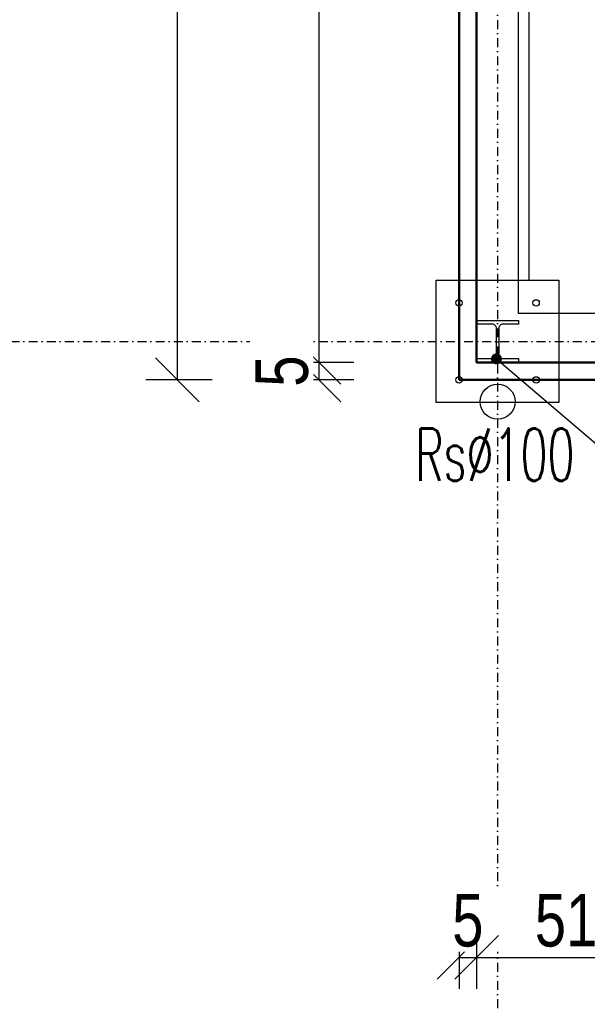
# Model space of a CAD drawing. Header units: centimetres. Extents: x 47725 to 65780, y 1899 to 12037.
# Tile 4 of 156: x 49436 to 49598, y 4331 to 4613. Entities that reach past the tile are written whole.
import ezdxf

# ---------------------------------------------------------------- set-up
doc = ezdxf.new("R2010")
doc.units = ezdxf.units.CM
doc.header["$LTSCALE"] = 0.02
doc.linetypes.add('DASHDOT2', pattern=[12.7, 6.35, -3.175, 0, -3.175])
for name, color, linetype in [('33 - linia 2', 3, 'Continuous'), ('333 - linia 3', 5, 'Continuous'), ('A-ELEWACJE', 3, 'Continuous'), ('A-Grid', 191, 'DASHDOT2'), ('CKDACH_OPIS', 3, 'Continuous'), ('CKWYMIAR', 3, 'Continuous'), ('OPIS_K_WYK', 3, 'Continuous')]:
    doc.layers.add(name, color=color, linetype=linetype)
doc.layers.add('CKPOM_POWIERZ', color=1, linetype='Continuous', plot=False)
doc.layers.add('CKSCIANY_PRZEKR', color=6, linetype='Continuous', lineweight=50)
doc.layers.add('REV', color=20, linetype='Continuous', lineweight=40, plot=False)
doc.styles.add('RomanS', font='romans.shx', dxfattribs={"width": 0.8})
doc.styles.get("Standard").update_dxf_attribs({"font": 'ic-simplex.shx', "width": 0.8})
doc.dimstyles.new('CADKON cm', dxfattribs={"dimscale": 10, "dimtxt": 2.5, "dimasz": 2.5, "dimexe": 1.8, "dimexo": 5, "dimgap": 0.6, "dimtad": 1, "dimrnd": 0.1, "dimtxsty": 'Standard', "dimblk1": 'OBLIQUE', "dimblk2": 'OBLIQUE', "dimsah": 1, "dimcen": 2.5, "dimadec": 1, "dimazin": 2, "dimtfac": 1, "dimtix": 1, "dimtmove": 2, "dimatfit": 3, "dimldrblk": 'OPEN30', "dimfxl": 5, "dimfxlon": 1, "dimtfill": 1, "dimtolj": 1, "dimarcsym": 0})
doc.dimstyles.new('Kopia2 CADKON cm', dxfattribs={"dimscale": 5, "dimtxt": 3, "dimasz": 2.5, "dimexe": 1.8, "dimexo": 5, "dimgap": 0.6, "dimtad": 1, "dimrnd": 0.5, "dimtxsty": 'Standard', "dimblk1": 'OBLIQUE', "dimblk2": 'OBLIQUE', "dimsah": 1, "dimcen": 2.5, "dimadec": 1, "dimazin": 2, "dimtfac": 1, "dimtix": 1, "dimtmove": 2, "dimatfit": 3, "dimldrblk": 'OPEN30', "dimfxl": 2, "dimfxlon": 1, "dimtfill": 1, "dimtolj": 1, "dimarcsym": 0})

# ---------------------------------------------------------------- blocks, each defined once
blk = doc.blocks.new('A$7E8814A102C37C')
at = {"layer": 'A-Grid', "ltscale": 20}
blk.add_line((-237.5, -1667), (3157.5, -1667), dxfattribs=at)
blk.add_lwpolyline([(0, -130), (0, -1964.5)], dxfattribs=at)
blk = doc.blocks.new('A$7E8A9A372D53')
at = {"layer": '33 - linia 2'}
blk.add_lwpolyline([(50, -12550), (170, -12550), (170, -12561), (125.25, -12561, 0.4142136), (113.25, -12573), (113.25, -12647, 0.4142136), (125.25, -12659), (170, -12659), (170, -12670), (50, -12670), (50, -12659), (94.75, -12659, 0.4142136), (106.75, -12647), (106.75, -12573, 0.4142136), (94.75, -12561), (50, -12561)], format="xyb", close=True, dxfattribs=at)
blk.add_lwpolyline([(50, -12550), (170, -12550), (170, -12561), (125.25, -12561, 0.4142136), (113.25, -12573), (113.25, -12647, 0.4142136), (125.25, -12659), (170, -12659), (170, -12670), (50, -12670), (50, -12659), (94.75, -12659, 0.4142136), (106.75, -12647), (106.75, -12573, 0.4142136), (94.75, -12561), (50, -12561)], format="xyb", close=True, dxfattribs=at)
blk = doc.blocks.new('_OBLIQUE')
at = {"color": 0, "linetype": 'ByBlock'}
blk.add_line((-0.5, -0.5), (0.5, 0.5), dxfattribs=at)
blk = doc.blocks.new('*D1973')
at = {"layer": 'CKWYMIAR', "color": 0, "lineweight": -2}
for p, q in [((49561.82, 4354.61), (49561.82, 4335.61)), ((49566.82, 4354.61), (49566.82, 4335.61)), ((49561.82, 4344.61), (49566.82, 4344.61))]:
    blk.add_line(p, q, dxfattribs=at)
at = {"layer": 'CKWYMIAR', "color": 0, "lineweight": -2, "xscale": 12.5, "yscale": 12.5, "zscale": 12.5}
blk.add_blockref('_OBLIQUE', (49561.82, 4344.61), dxfattribs=at)
at = {"layer": 'CKWYMIAR', "color": 0, "lineweight": -2, "xscale": 12.5, "yscale": 12.5, "zscale": 12.5, "rotation": 180}
blk.add_blockref('_OBLIQUE', (49566.82, 4344.61), dxfattribs=at)
at = {"layer": 'CKWYMIAR', "color": 0, "insert": (49564.32, 4355.11), "char_height": 15, "attachment_point": 5, "bg_fill": 3, "box_fill_scale": 1.1, "bg_fill_color": 256, "bg_fill_true_color": 13158600, "bg_fill_transparency": 0}
blk.add_mtext('\\A1;5', dxfattribs=at)
blk = doc.blocks.new('_Open30')
at = {"color": 0, "linetype": 'ByBlock', "lineweight": -2}
for p, q in [((-1, 0.268), (0, 0)), ((0, 0), (-1, -0.268)), ((0, 0), (-1, 0))]:
    blk.add_line(p, q, dxfattribs=at)
blk = doc.blocks.new('*D1974')
at = {"layer": 'CKWYMIAR', "color": 0, "lineweight": -2}
for p, q in [((49566.82, 4354.61), (49566.82, 4335.61)), ((49617.93, 4354.61), (49617.93, 4335.61)), ((49566.82, 4344.61), (49617.93, 4344.61))]:
    blk.add_line(p, q, dxfattribs=at)
at = {"layer": 'CKWYMIAR', "color": 0, "lineweight": -2, "xscale": 12.5, "yscale": 12.5, "zscale": 12.5, "rotation": 180}
blk.add_blockref('_OBLIQUE', (49566.82, 4344.61), dxfattribs=at)
at = {"layer": 'CKWYMIAR', "color": 0, "lineweight": -2, "xscale": 12.5, "yscale": 12.5, "zscale": 12.5}
blk.add_blockref('_OBLIQUE', (49617.93, 4344.61), dxfattribs=at)
at = {"layer": 'CKWYMIAR', "color": 0, "insert": (49592.37, 4355.11), "char_height": 15, "attachment_point": 5, "bg_fill": 3, "box_fill_scale": 1.1, "bg_fill_color": 256, "bg_fill_true_color": 13158600, "bg_fill_transparency": 0}
blk.add_mtext('\\A1;51', dxfattribs=at)
blk = doc.blocks.new('*D1990')
at = {"layer": 'CKWYMIAR', "color": 0, "lineweight": -2}
for p, q in [((49561.82, 4314.61), (49561.82, 4295.61)), ((49622.93, 4314.61), (49622.93, 4295.61)), ((49561.82, 4304.61), (49622.93, 4304.61))]:
    blk.add_line(p, q, dxfattribs=at)
at = {"layer": 'CKWYMIAR', "color": 0, "lineweight": -2, "xscale": 12.5, "yscale": 12.5, "zscale": 12.5, "rotation": 180}
blk.add_blockref('_OBLIQUE', (49561.82, 4304.61), dxfattribs=at)
at = {"layer": 'CKWYMIAR', "color": 0, "lineweight": -2, "xscale": 12.5, "yscale": 12.5, "zscale": 12.5}
blk.add_blockref('_OBLIQUE', (49622.93, 4304.61), dxfattribs=at)
at = {"layer": 'CKWYMIAR', "color": 0, "insert": (49592.37, 4315.11), "char_height": 15, "attachment_point": 5, "bg_fill": 3, "box_fill_scale": 1.1, "bg_fill_color": 256, "bg_fill_true_color": 13158600, "bg_fill_transparency": 0}
blk.add_mtext('\\A1;61', dxfattribs=at)
blk = doc.blocks.new('*D1999')
at = {"layer": 'CKWYMIAR', "color": 0, "lineweight": -2}
for p, q in [((49561.82, 4274.61), (49561.82, 4255.61)), ((52583.82, 4274.61), (52583.82, 4255.61)), ((49561.82, 4264.61), (52583.82, 4264.61))]:
    blk.add_line(p, q, dxfattribs=at)
at = {"layer": 'CKWYMIAR', "color": 0, "lineweight": -2, "xscale": 12.5, "yscale": 12.5, "zscale": 12.5, "rotation": 180}
blk.add_blockref('_OBLIQUE', (49561.82, 4264.61), dxfattribs=at)
at = {"layer": 'CKWYMIAR', "color": 0, "lineweight": -2, "xscale": 12.5, "yscale": 12.5, "zscale": 12.5}
blk.add_blockref('_OBLIQUE', (52583.82, 4264.61), dxfattribs=at)
at = {"layer": 'CKWYMIAR', "color": 0, "insert": (51072.82, 4275.11), "char_height": 15, "attachment_point": 5, "bg_fill": 3, "box_fill_scale": 1.1, "bg_fill_color": 256, "bg_fill_true_color": 13158600, "bg_fill_transparency": 0}
blk.add_mtext('\\A1;3022', dxfattribs=at)
blk = doc.blocks.new('*D2001')
at = {"layer": 'CKWYMIAR', "color": 0, "lineweight": -2}
for p, q in [((49531.76, 5776.6), (49512.76, 5776.6)), ((49521.76, 5776.6), (49521.76, 4514.6)), ((49531.76, 4514.6), (49512.76, 4514.6))]:
    blk.add_line(p, q, dxfattribs=at)
at = {"layer": 'CKWYMIAR', "color": 0, "lineweight": -2, "xscale": 12.5, "yscale": 12.5, "zscale": 12.5}
for p, rotation in [((49521.76, 5776.6), 90), ((49521.76, 4514.6), 270)]:
    blk.add_blockref('_OBLIQUE', p, dxfattribs=dict(at, rotation=rotation))
at = {"layer": 'CKWYMIAR', "color": 0, "insert": (49511.26, 5145.6), "char_height": 15, "attachment_point": 5, "rotation": 90, "bg_fill": 3, "box_fill_scale": 1.1, "bg_fill_color": 256, "bg_fill_true_color": 13158600, "bg_fill_transparency": 0}
blk.add_mtext('\\A1;1262', dxfattribs=at)
blk = doc.blocks.new('*D2002')
at = {"layer": 'CKWYMIAR', "color": 0, "lineweight": -2}
for p, q in [((49531.76, 4514.6), (49512.76, 4514.6)), ((49521.76, 4514.6), (49521.76, 4509.6)), ((49531.76, 4509.6), (49512.76, 4509.6))]:
    blk.add_line(p, q, dxfattribs=at)
at = {"layer": 'CKWYMIAR', "color": 0, "lineweight": -2, "xscale": 12.5, "yscale": 12.5, "zscale": 12.5}
for p, rotation in [((49521.76, 4514.6), 270), ((49521.76, 4509.6), 90)]:
    blk.add_blockref('_OBLIQUE', p, dxfattribs=dict(at, rotation=rotation))
at = {"layer": 'CKWYMIAR', "color": 0, "insert": (49511.26, 4512.1), "char_height": 15, "attachment_point": 5, "rotation": 90, "bg_fill": 3, "box_fill_scale": 1.1, "bg_fill_color": 256, "bg_fill_true_color": 13158600, "bg_fill_transparency": 0}
blk.add_mtext('\\A1;5', dxfattribs=at)
blk = doc.blocks.new('*D2003')
at = {"layer": 'CKWYMIAR', "color": 0, "lineweight": -2}
for p, q in [((49491.33, 5781.6), (49472.33, 5781.6)), ((49481.33, 5781.6), (49481.33, 4509.6)), ((49491.33, 4509.6), (49472.33, 4509.6))]:
    blk.add_line(p, q, dxfattribs=at)
at = {"layer": 'CKWYMIAR', "color": 0, "lineweight": -2, "xscale": 12.5, "yscale": 12.5, "zscale": 12.5}
for p, rotation in [((49481.33, 5781.6), 90), ((49481.33, 4509.6), 270)]:
    blk.add_blockref('_OBLIQUE', p, dxfattribs=dict(at, rotation=rotation))
at = {"layer": 'CKWYMIAR', "color": 0, "insert": (49470.83, 5145.6), "char_height": 15, "attachment_point": 5, "rotation": 90, "bg_fill": 3, "box_fill_scale": 1.1, "bg_fill_color": 256, "bg_fill_true_color": 13158600, "bg_fill_transparency": 0}
blk.add_mtext('\\A1;1272', dxfattribs=at)
blk = doc.blocks.new('A$7E8A16153526364')
at = {"layer": '33 - linia 2'}
blk.add_lwpolyline([(-30285, -12435), (-29935, -12435), (-29935, -12785), (-30285, -12785)], close=True, dxfattribs=at)
for centre in [(-30220, -12500), (-30000, -12500), (-30220, -12720), (-30000, -12720)]:
    blk.add_circle(centre, 9, dxfattribs=at)
at = {"layer": '333 - linia 3'}
blk.add_lwpolyline([(-30170, -12435), (-30020, -12435), (-30020, -8635), (-30170, -8635)], close=True, dxfattribs=at)

msp = doc.modelspace()

# ---------------------------------------------------------------- linework, layer by layer
msp.add_circle((49572.82, 4503.354), 5)
at = {"layer": 'CKPOM_POWIERZ'}
msp.add_lwpolyline([(49578.82, 5762.604), (51065.82, 5762.604), (51065.82, 4528.604), (49578.82, 4528.604)], close=True, dxfattribs=at)
at = {"layer": 'CKSCIANY_PRZEKR'}
for p, q in [((49561.82, 4509.604), (49561.82, 5781.604)), ((49566.82, 4514.604), (49566.82, 5776.604)), ((49617.929, 4514.604), (49566.82, 4514.604)), ((49622.929, 4509.604), (49561.82, 4509.604))]:
    msp.add_line(p, q, dxfattribs=at)

# ---------------------------------------------------------------- block references
at = {"layer": 'A-Grid', "lineweight": -3}
msp.add_blockref('A$7E8814A102C37C', (49572.82, 6187.604), dxfattribs=at)
at = {"layer": 'REV', "xscale": 0.1, "yscale": 0.1, "zscale": 0.1}
msp.add_blockref('A$7E8A9A372D53', (49561.82, 5781.604), dxfattribs=at)

# ---------------------------------------------------------------- texts
at = {"layer": 'CKDACH_OPIS', "linetype": 'Continuous', "lineweight": 9, "style": 'RomanS', "width": 0.6}
msp.add_text('Rs∅100', height=15, rotation=359.99823, dxfattribs=at).set_placement((49549.286, 4480.749))

# ---------------------------------------------------------------- leaders
at = {"layer": 'OPIS_K_WYK', "ltscale": 0.5}
msp.add_leader([(49572.495, 4515.604), (49633.359, 4463.54)], dimstyle='CADKON cm', override={"dimscale": 5, "dimldrblk": 'DotSmall'}, dxfattribs=at)

# ---------------------------------------------------------------- next in the draw order: dimensions: what is measured, and where the dimension line sits
at = {"layer": 'CKWYMIAR'}
dim = msp.add_linear_dim(base=(49566.82, 4344.614), p1=(49561.82, 4509.604), p2=(49566.82, 4514.604), dimstyle='Kopia2 CADKON cm', dxfattribs=at)
dim.commit()
dim.dimension.update_dxf_attribs({"geometry": '*D1973', "text_midpoint": (49564.32, 4355.114)})

# ---------------------------------------------------------------- next in the draw order: dimensions: what is measured, and where the dimension line sits
dim = msp.add_linear_dim(base=(49617.929, 4344.614), p1=(49566.82, 4514.604), p2=(49617.929, 4521.604), dimstyle='Kopia2 CADKON cm', override={"dimtmove": 2}, dxfattribs=at)
dim.commit()
dim.dimension.update_dxf_attribs({"geometry": '*D1974', "text_midpoint": (49592.375, 4355.114)})

# ---------------------------------------------------------------- next in the draw order: dimensions: what is measured, and where the dimension line sits
dim = msp.add_linear_dim(base=(49622.929, 4304.614), p1=(49561.82, 4509.604), p2=(49622.929, 4509.604), dimstyle='Kopia2 CADKON cm', dxfattribs=at)
dim.commit()
dim.dimension.update_dxf_attribs({"geometry": '*D1990', "text_midpoint": (49592.375, 4315.114)})

# ---------------------------------------------------------------- next in the draw order: dimensions: what is measured, and where the dimension line sits
dim = msp.add_linear_dim(base=(52583.82, 4264.614), p1=(49561.82, 4509.604), p2=(52583.82, 4509.604), dimstyle='Kopia2 CADKON cm', dxfattribs=at)
dim.commit()
dim.dimension.update_dxf_attribs({"geometry": '*D1999', "text_midpoint": (51072.82, 4275.114)})

# ---------------------------------------------------------------- next in the draw order: dimensions: what is measured, and where the dimension line sits
dim = msp.add_linear_dim(base=(49521.756, 4514.604), p1=(49566.82, 5776.604), p2=(49566.82, 4514.604), angle=90, dimstyle='Kopia2 CADKON cm', override={"dimtmove": 2}, dxfattribs=at)
dim.commit()
dim.dimension.update_dxf_attribs({"geometry": '*D2001', "text_midpoint": (49511.256, 5145.604)})

# ---------------------------------------------------------------- next in the draw order: dimensions: what is measured, and where the dimension line sits
dim = msp.add_linear_dim(base=(49521.756, 4509.604), p1=(49566.82, 4514.604), p2=(49561.82, 4509.604), angle=90, dimstyle='Kopia2 CADKON cm', override={"dimtmove": 2}, dxfattribs=at)
dim.commit()
dim.dimension.update_dxf_attribs({"geometry": '*D2002', "text_midpoint": (49511.256, 4512.104)})

# ---------------------------------------------------------------- next in the draw order: dimensions: what is measured, and where the dimension line sits
dim = msp.add_linear_dim(base=(49481.335, 4509.604), p1=(49561.82, 5781.604), p2=(49561.82, 4509.604), angle=90, dimstyle='Kopia2 CADKON cm', dxfattribs=at)
dim.commit()
dim.dimension.update_dxf_attribs({"geometry": '*D2003', "text_midpoint": (49470.835, 5145.604)})

# ---------------------------------------------------------------- next in the draw order: block references
at = {"layer": 'A-ELEWACJE', "xscale": 0.1, "yscale": 0.1, "zscale": 0.1}
msp.add_blockref('A$7E8A16153526364', (52583.82, 5781.604), dxfattribs=at)

doc.saveas('drawing.dxf')
